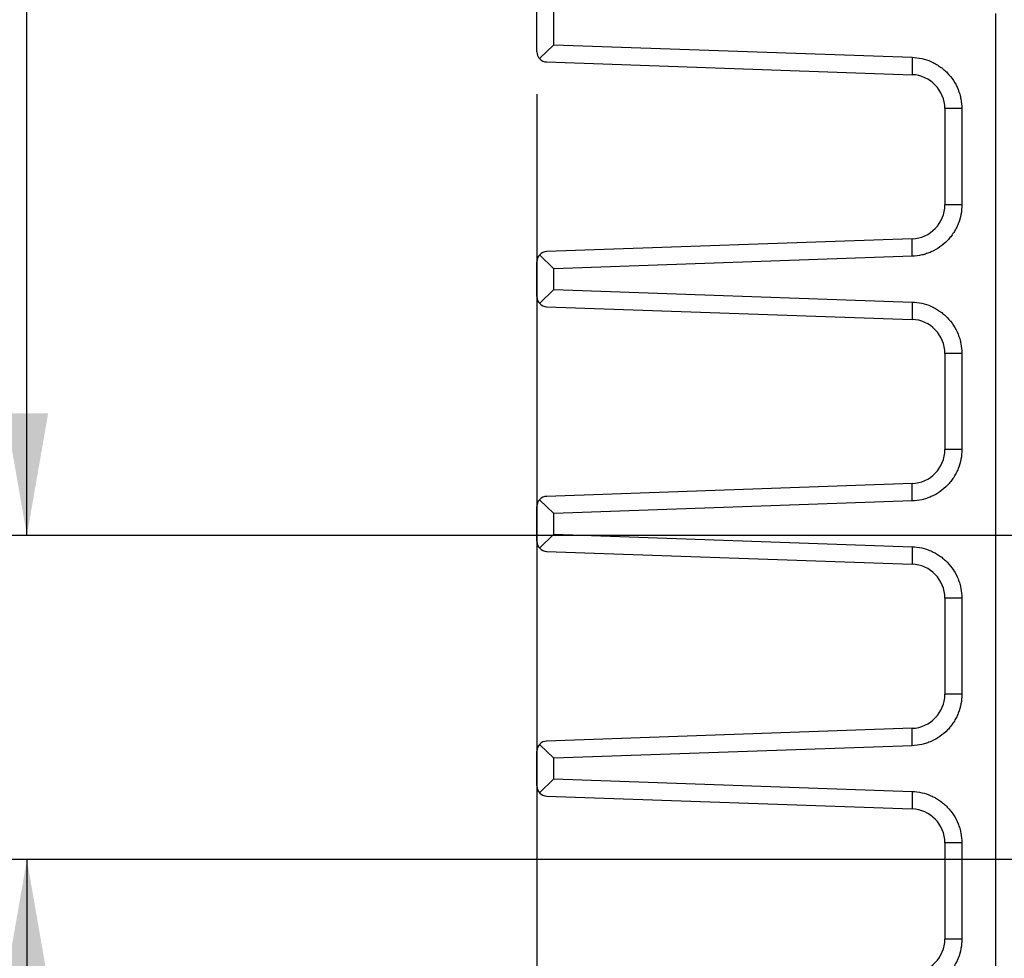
# Model space of a CAD drawing. Header units: inches. Extents: x 0 to 34, y 0 to 22.
# Tile 33 of 65: x 17.3 to 18.7, y 5.2 to 6.6. Entities that reach past the tile are written whole.
import ezdxf

# ---------------------------------------------------------------- set-up
doc = ezdxf.new("R2010")
doc.units = ezdxf.units.IN
doc.header["$LTSCALE"] = 1.87
doc.header["$MEASUREMENT"] = 0
doc.layers.get('0').update_dxf_attribs({"linetype": 'CONTINUOUS'})
doc.layers.add('DIMENSIONS', color=7, linetype='CONTINUOUS')
doc.styles.get("Standard").update_dxf_attribs({"font": 'txt', "width": 0.8})
doc.dimstyles.new('DIMSTYLE_1', dxfattribs={"dimtxt": 0.125, "dimasz": 0.18, "dimexe": 0.125, "dimexo": 0.0625, "dimgap": 0.0625, "dimtad": 0, "dimtih": 1, "dimtoh": 1, "dimdec": 3, "dimzin": 4, "dimdsep": 46, "dimtxsty": 'STANDARD', "dimblk": '_FILLED', "dimblk1": '_FILLED', "dimblk2": '_FILLED', "dimcen": 0.09, "dimadec": 0, "dimazin": 0, "dimtp": 0.001, "dimtm": 0.001, "dimtfac": 1, "dimtdec": 3, "dimtofl": 0, "dimtmove": 0, "dimatfit": 3, "dimldrblk": '_FILLED', "dimfxl": 1, "dimtolj": 1, "dimtzin": 4, "dimarcsym": 0})

# ---------------------------------------------------------------- blocks, each defined once
blk = doc.blocks.new('_FILLED')
at = {"color": 0, "linetype": 'BYBLOCK'}
blk.add_solid([(0, 0), (-1, 0.1736), (-1, -0.1736)], dxfattribs=at)
blk = doc.blocks.new('*D5')
at = {"layer": 'DIMENSIONS', "color": 2, "linetype": 'CONTINUOUS'}
for p, q in [((19.0097, 5.4677), (19.0097, 2.0843)), ((19.4264, 4.4148), (19.4264, 2.0843)), ((19.0097, 2.2093), (18.6281, 2.2093)), ((19.4264, 2.2093), (19.7864, 2.2093))]:
    blk.add_line(p, q, dxfattribs=at)
at = {"layer": 'DIMENSIONS', "color": 2, "linetype": 'CONTINUOUS', "xscale": 0.18, "yscale": 0.18, "zscale": 0.18}
blk.add_blockref('_FILLED', (19.0097, 2.2093), dxfattribs=at)
at = {"layer": 'DIMENSIONS', "color": 2, "linetype": 'CONTINUOUS', "xscale": 0.18, "yscale": 0.18, "zscale": 0.18, "rotation": 180}
blk.add_blockref('_FILLED', (19.4264, 2.2093), dxfattribs=at)
at = {"layer": 'DIMENSIONS', "color": 2, "linetype": 'CONTINUOUS', "insert": (18.5656, 2.2718), "char_height": 0.125, "width": 1.225, "attachment_point": 3, "line_spacing_factor": 0.9}
blk.add_mtext('.417{\\Ftxt.shx;\\W1.000000;\\H0.125000; }[10.58]', dxfattribs=at)
blk = doc.blocks.new('*D7')
at = {"layer": 'DIMENSIONS', "color": 2, "linetype": 'CONTINUOUS'}
for p, q in [((18.0468, 6.5063), (18.0468, 2.8343)), ((19.0097, 5.4716), (19.0097, 2.8343)), ((18.0468, 2.9593), (17.6902, 2.9593)), ((19.0097, 2.9593), (19.3697, 2.9593))]:
    blk.add_line(p, q, dxfattribs=at)
at = {"layer": 'DIMENSIONS', "color": 2, "linetype": 'CONTINUOUS', "xscale": 0.18, "yscale": 0.18, "zscale": 0.18}
blk.add_blockref('_FILLED', (18.0468, 2.9593), dxfattribs=at)
at = {"layer": 'DIMENSIONS', "color": 2, "linetype": 'CONTINUOUS', "xscale": 0.18, "yscale": 0.18, "zscale": 0.18, "rotation": 180}
blk.add_blockref('_FILLED', (19.0097, 2.9593), dxfattribs=at)
at = {"layer": 'DIMENSIONS', "color": 2, "linetype": 'CONTINUOUS', "insert": (17.6277, 3.0218), "char_height": 0.125, "width": 1.225, "attachment_point": 3, "line_spacing_factor": 0.9}
blk.add_mtext('.963{\\Ftxt.shx;\\W1.000000;\\H0.125000; }[24.46]', dxfattribs=at)
blk = doc.blocks.new('*D33')
at = {"layer": 'DIMENSIONS', "color": 2, "linetype": 'CONTINUOUS'}
for p, q in [((18.1593, 7.7636), (17.1718, 7.7636)), ((17.2968, 7.7636), (17.2968, 6.9353)), ((17.2968, 5.857), (17.2968, 6.6853)), ((18.9472, 5.857), (17.1718, 5.857))]:
    blk.add_line(p, q, dxfattribs=at)
at = {"layer": 'DIMENSIONS', "color": 2, "linetype": 'CONTINUOUS', "xscale": 0.18, "yscale": 0.18, "zscale": 0.18}
for p, rotation in [((17.2968, 7.7636), 90), ((17.2968, 5.857), 270)]:
    blk.add_blockref('_FILLED', p, dxfattribs=dict(at, rotation=rotation))
at = {"layer": 'DIMENSIONS', "color": 2, "linetype": 'CONTINUOUS', "insert": (17.2968, 6.8728), "char_height": 0.125, "width": 1.325, "attachment_point": 2, "line_spacing_factor": 0.9}
blk.add_mtext('1.907{\\Ftxt.shx;\\W1.000000;\\H0.125000; }[48.43]', dxfattribs=at)
blk = doc.blocks.new('*D34')
at = {"layer": 'DIMENSIONS', "color": 2, "linetype": 'CONTINUOUS'}
for p, q in [((16.5468, 6.2353), (16.2942, 6.2353)), ((16.5468, 5.857), (16.5468, 6.2353)), ((18.9472, 5.857), (16.4218, 5.857)), ((18.9472, 5.3806), (16.4218, 5.3806)), ((16.5468, 5.3806), (16.5468, 5.0206))]:
    blk.add_line(p, q, dxfattribs=at)
at = {"layer": 'DIMENSIONS', "color": 2, "linetype": 'CONTINUOUS', "xscale": 0.18, "yscale": 0.18, "zscale": 0.18}
for p, rotation in [((16.5468, 5.857), 270), ((16.5468, 5.3806), 90)]:
    blk.add_blockref('_FILLED', p, dxfattribs=dict(at, rotation=rotation))
at = {"layer": 'DIMENSIONS', "color": 2, "linetype": 'CONTINUOUS', "insert": (16.2317, 6.2978), "char_height": 0.125, "width": 1.125, "attachment_point": 3, "line_spacing_factor": 0.9}
blk.add_mtext('.476{\\Ftxt.shx;\\W1.000000;\\H0.125000; }[12.1]', dxfattribs=at)
blk = doc.blocks.new('*D38')
at = {"layer": 'DIMENSIONS', "color": 2, "linetype": 'CONTINUOUS'}
for p, q in [((18.9472, 5.3806), (17.1718, 5.3806)), ((17.2968, 5.3806), (17.2968, 4.6367)), ((17.2968, 3.6428), (17.2968, 4.3867)), ((18.6593, 3.6428), (17.1718, 3.6428))]:
    blk.add_line(p, q, dxfattribs=at)
at = {"layer": 'DIMENSIONS', "color": 2, "linetype": 'CONTINUOUS', "xscale": 0.18, "yscale": 0.18, "zscale": 0.18}
for p, rotation in [((17.2968, 5.3806), 90), ((17.2968, 3.6428), 270)]:
    blk.add_blockref('_FILLED', p, dxfattribs=dict(at, rotation=rotation))
at = {"layer": 'DIMENSIONS', "color": 2, "linetype": 'CONTINUOUS', "insert": (17.2968, 4.5742), "char_height": 0.125, "width": 1.325, "attachment_point": 2, "line_spacing_factor": 0.9}
blk.add_mtext('1.738{\\Ftxt.shx;\\W1.000000;\\H0.125000; }[44.14]', dxfattribs=at)

msp = doc.modelspace()

# ---------------------------------------------------------------- linework, layer by layer
at = {"color": 7, "linetype": 'CONTINUOUS'}
for p, q in [((18.0718, 6.5791), (18.0718, 7.7599)), ((18.0468, 6.5688), (18.0468, 7.7343)), ((18.7218, 3.6428), (18.7218, 6.6252)), ((18.0718, 6.5791), (18.0507, 6.5587)), ((18.0718, 6.5791), (18.5988, 6.5607)), ((18.5988, 6.5607), (18.5985, 6.5351)), ((18.0612, 6.5538), (18.5985, 6.5351)), ((18.6468, 6.4851), (18.6468, 6.3436)), ((18.6718, 6.4851), (18.6468, 6.4851)), ((18.6718, 6.4851), (18.6718, 6.3436)), ((18.6718, 6.3436), (18.6468, 6.3436)), ((18.5985, 6.2936), (18.0612, 6.2748)), ((18.5988, 6.268), (18.5985, 6.2936)), ((18.0468, 6.2088), (18.0468, 6.2598)), ((18.0718, 6.2496), (18.0507, 6.2699)), ((18.5988, 6.268), (18.0718, 6.2496)), ((18.0718, 6.2191), (18.0718, 6.2496)), ((18.0718, 6.2191), (18.0507, 6.1987)), ((18.0718, 6.2191), (18.5988, 6.2007)), ((18.5988, 6.2007), (18.5985, 6.1751)), ((18.0612, 6.1938), (18.5985, 6.1751)), ((18.6468, 6.1251), (18.6468, 5.9836)), ((18.6718, 6.1251), (18.6468, 6.1251)), ((18.6718, 6.1251), (18.6718, 5.9836)), ((18.6718, 5.9836), (18.6468, 5.9836)), ((18.5985, 5.9336), (18.0612, 5.9148)), ((18.5988, 5.908), (18.5985, 5.9336)), ((18.0718, 5.8896), (18.0507, 5.9099)), ((18.5988, 5.908), (18.0718, 5.8896)), ((18.0468, 5.8488), (18.0468, 5.8998)), ((18.0718, 5.8591), (18.0718, 5.8896)), ((18.0718, 5.8591), (18.0507, 5.8387)), ((18.0718, 5.8591), (18.5988, 5.8407)), ((18.5988, 5.8407), (18.5985, 5.8151)), ((18.0612, 5.8338), (18.5985, 5.8151)), ((18.6468, 5.7651), (18.6468, 5.6236)), ((18.6718, 5.7651), (18.6468, 5.7651)), ((18.6718, 5.7651), (18.6718, 5.6236)), ((18.6718, 5.6236), (18.6468, 5.6236)), ((18.5985, 5.5736), (18.0612, 5.5548)), ((18.5988, 5.548), (18.5985, 5.5736)), ((18.0718, 5.5296), (18.0507, 5.5499)), ((18.5988, 5.548), (18.0718, 5.5296)), ((18.0468, 5.4888), (18.0468, 5.5398)), ((18.0718, 5.4991), (18.0718, 5.5296)), ((18.0718, 5.4991), (18.0507, 5.4787)), ((18.0718, 5.4991), (18.5988, 5.4807)), ((18.0612, 5.4738), (18.5985, 5.4551)), ((18.5988, 5.4807), (18.5985, 5.4551)), ((18.6468, 5.4051), (18.6468, 5.2636)), ((18.6718, 5.4051), (18.6468, 5.4051)), ((18.6718, 5.4051), (18.6718, 5.2636)), ((18.6718, 5.2636), (18.6468, 5.2636))]:
    msp.add_line(p, q, dxfattribs=at)
for centre, radius, start, end in [((18.0618, 6.5688), 0.015, 180, 268), ((18.5968, 6.4851), 0.05, 0, 88), ((18.5968, 6.3436), 0.05, 272, 360), ((18.0618, 6.2598), 0.015, 92, 180), ((18.0618, 6.2088), 0.015, 180, 268), ((18.5968, 6.1251), 0.05, 0, 88), ((18.5968, 5.9836), 0.05, 272, 360), ((18.0618, 5.8998), 0.015, 92, 180), ((18.0618, 5.8488), 0.015, 180, 268), ((18.5968, 5.7651), 0.05, 0, 88), ((18.5968, 5.6236), 0.05, 272, 360), ((18.0618, 5.5398), 0.015, 92, 180), ((18.0618, 5.4888), 0.015, 180, 268), ((18.5968, 5.4051), 0.05, 0, 88), ((18.5968, 5.2636), 0.05, 272, 360)]:
    msp.add_arc(centre, radius, start, end, dxfattribs=at)
for points, knots in [([(18.5988, 6.5607), (18.6035, 6.5605), (18.6129, 6.5593), (18.6243, 6.5556), (18.6329, 6.5513), (18.6392, 6.5474), (18.6451, 6.5429), (18.6522, 6.5362), (18.6599, 6.5266), (18.6656, 6.5156), (18.6688, 6.5064), (18.6711, 6.4971), (18.6717, 6.4899), (18.6717, 6.4851)], [0, 0, 0, 0, 0.12143, 0.24481, 0.307636, 0.370948, 0.434457, 0.497962, 0.624744, 0.751263, 0.814204, 0.876685, 1, 1, 1, 1]), ([(18.6718, 6.3436), (18.6718, 6.3389), (18.6709, 6.3294), (18.6675, 6.3178), (18.6635, 6.309), (18.6599, 6.3027), (18.6556, 6.2967), (18.6492, 6.2893), (18.6398, 6.2812), (18.6291, 6.2752), (18.62, 6.2717), (18.6107, 6.2691), (18.6035, 6.2682), (18.5988, 6.268)], [0, 0, 0, 0, 0.12159, 0.245207, 0.308029, 0.37128, 0.434717, 0.498172, 0.624891, 0.751347, 0.814258, 0.876716, 1, 1, 1, 1]), ([(18.5988, 6.2007), (18.6035, 6.2005), (18.6129, 6.1993), (18.6243, 6.1956), (18.6329, 6.1913), (18.6392, 6.1874), (18.6451, 6.1829), (18.6522, 6.1762), (18.6599, 6.1666), (18.6656, 6.1556), (18.6688, 6.1464), (18.6711, 6.1371), (18.6717, 6.1299), (18.6717, 6.1251)], [0, 0, 0, 0, 0.12143, 0.24481, 0.307636, 0.370948, 0.434457, 0.497962, 0.624744, 0.751263, 0.814204, 0.876685, 1, 1, 1, 1]), ([(18.6718, 5.9836), (18.6718, 5.9789), (18.6709, 5.9694), (18.6675, 5.9578), (18.6635, 5.949), (18.6599, 5.9427), (18.6556, 5.9367), (18.6492, 5.9293), (18.6398, 5.9212), (18.6291, 5.9152), (18.62, 5.9117), (18.6107, 5.9091), (18.6035, 5.9082), (18.5988, 5.908)], [0, 0, 0, 0, 0.12159, 0.245207, 0.308029, 0.37128, 0.434717, 0.498172, 0.624891, 0.751347, 0.814258, 0.876716, 1, 1, 1, 1]), ([(18.5988, 5.8407), (18.6035, 5.8405), (18.6129, 5.8393), (18.6243, 5.8356), (18.6329, 5.8313), (18.6392, 5.8274), (18.6451, 5.8229), (18.6522, 5.8162), (18.6599, 5.8066), (18.6656, 5.7956), (18.6688, 5.7864), (18.6711, 5.7771), (18.6717, 5.7699), (18.6717, 5.7651)], [0, 0, 0, 0, 0.12143, 0.24481, 0.307636, 0.370948, 0.434457, 0.497962, 0.624744, 0.751263, 0.814204, 0.876685, 1, 1, 1, 1]), ([(18.6718, 5.6236), (18.6718, 5.6189), (18.6709, 5.6094), (18.6675, 5.5978), (18.6635, 5.589), (18.6599, 5.5827), (18.6556, 5.5767), (18.6492, 5.5693), (18.6398, 5.5612), (18.6291, 5.5552), (18.62, 5.5517), (18.6107, 5.5491), (18.6035, 5.5482), (18.5988, 5.548)], [0, 0, 0, 0, 0.12159, 0.245207, 0.308029, 0.37128, 0.434717, 0.498172, 0.624891, 0.751347, 0.814258, 0.876716, 1, 1, 1, 1]), ([(18.5988, 5.4807), (18.6035, 5.4805), (18.6129, 5.4793), (18.6243, 5.4756), (18.6329, 5.4713), (18.6392, 5.4674), (18.6451, 5.4629), (18.6522, 5.4562), (18.6599, 5.4466), (18.6656, 5.4356), (18.6688, 5.4264), (18.6711, 5.4171), (18.6717, 5.4099), (18.6717, 5.4051)], [0, 0, 0, 0, 0.12143, 0.24481, 0.307636, 0.370948, 0.434457, 0.497962, 0.624744, 0.751263, 0.814204, 0.876685, 1, 1, 1, 1]), ([(18.6718, 5.2636), (18.6718, 5.2589), (18.6709, 5.2494), (18.6675, 5.2378), (18.6635, 5.229), (18.6599, 5.2227), (18.6556, 5.2167), (18.6492, 5.2093), (18.6398, 5.2012), (18.6291, 5.1952), (18.62, 5.1917), (18.6107, 5.1891), (18.6035, 5.1882), (18.5988, 5.188)], [0, 0, 0, 0, 0.12159, 0.245207, 0.308029, 0.37128, 0.434717, 0.498172, 0.624891, 0.751347, 0.814258, 0.876716, 1, 1, 1, 1])]:
    msp.add_open_spline(points, degree=3, knots=knots, dxfattribs=at)

# ---------------------------------------------------------------- dimensions: what is measured, and where the dimension line sits
at = {"layer": 'DIMENSIONS', "color": 2, "linetype": 'CONTINUOUS'}
for base, p1, p2, angle, picture, middle in [((17.2968, 5.857), (18.2218, 7.7636), (19.0097, 5.857), 270, '*D33', (17.2968, 6.8103)), ((16.5468, 5.3806), (19.0097, 5.857), (19.0097, 5.3806), 270, '*D34', (15.6692, 6.2353)), ((17.2968, 5.3806), (18.7218, 3.6428), (19.0097, 5.3806), 90, '*D38', (17.2968, 4.5117))]:
    dim = msp.add_linear_dim(base=base, p1=p1, p2=p2, angle=angle, dimstyle='DIMSTYLE_1', dxfattribs=at)
    dim.commit()
    dim.dimension.update_dxf_attribs({"geometry": picture, "text_midpoint": middle, "dimtype": 160})
for base, p1, p2, picture, middle in [((19.0097, 2.9593), (18.0468, 6.5688), (19.0097, 5.5341), '*D7', (17.0152, 2.9593)), ((19.4264, 2.2093), (19.0097, 5.5302), (19.4264, 4.4773), '*D5', (17.9531, 2.2093))]:
    dim = msp.add_linear_dim(base=base, p1=p1, p2=p2, dimstyle='DIMSTYLE_1', dxfattribs=at)
    dim.commit()
    dim.dimension.update_dxf_attribs({"geometry": picture, "text_midpoint": middle, "dimtype": 160})

doc.saveas('drawing.dxf')
